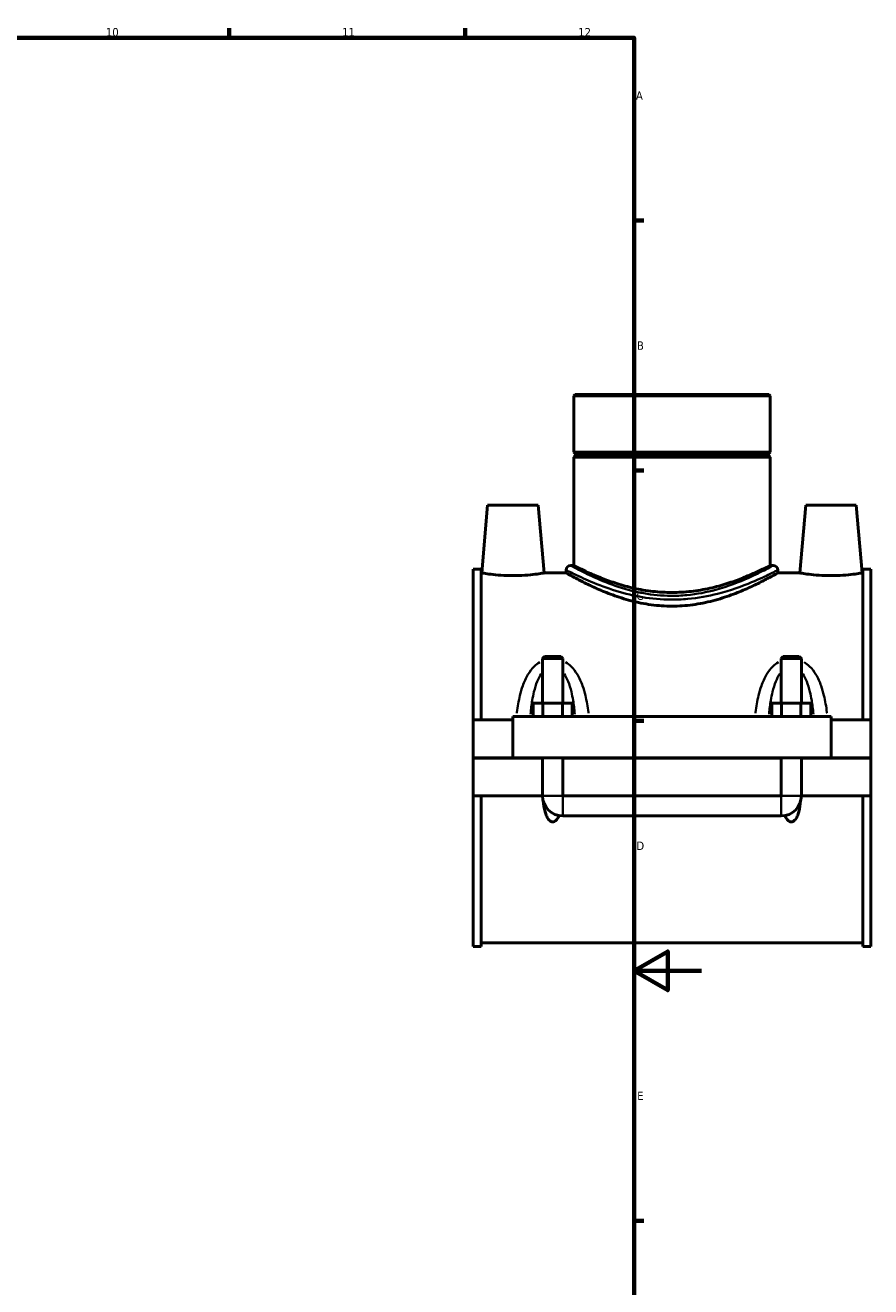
# Model space of a CAD drawing. Header units: millimetres. Extents: x 0 to 1042, y -188 to 1281.
# Tile 6 of 8: x 640 to 891, y 203 to 578. Entities that reach past the tile are written whole.
import ezdxf

# ---------------------------------------------------------------- set-up
doc = ezdxf.new("R2010")
doc.units = ezdxf.units.MM
for name, color, linetype, lineweight in [('Border (ISO)', 7, 'Continuous', 70), ('Visible (ISO)', 7, 'Continuous', 50), ('Visible Narrow (ISO)', 7, 'Continuous', 35)]:
    doc.layers.add(name, color=color, linetype=linetype, lineweight=lineweight)
doc.styles.add('Note Text (ISO)', font='tahoma.ttf')

# ---------------------------------------------------------------- blocks, each defined once
blk = doc.blocks.new('Borders Default Border')
at = {"layer": 'Border (ISO)'}
for p, q in [((700.83, 574), (700.83, 576.9)), ((770.92, 574), (770.92, 576.9)), ((821, 519.75), (823.9, 519.75)), ((821, 445.5), (823.9, 445.5)), ((821, 371.25), (823.9, 371.25)), ((821, 222.75), (823.9, 222.75))]:
    blk.add_line(p, q, dxfattribs=at)
at = {"layer": 'Border (ISO)', "flags": 128}
for points in [[(20, 20), (20, 574), (821, 574), (821, 20), (20, 20)], [(841, 297), (821, 297), (831, 302.77), (831, 291.23), (821, 297)]]:
    blk.add_lwpolyline(points, dxfattribs=at)
at = {"layer": 'Border (ISO)', "color": 232, "true_color": 0xca0064, "char_height": 2.5, "attachment_point": 7, "style": 'Note Text (ISO)'}
for s, insert in [('10', (664.29, 574.35)), ('11', (734.37, 574.4)), ('12', (804.46, 574.4)), ('A', (821.59, 555.62)), ('B', (821.89, 481.37)), ('C', (821.73, 407.08)), ('D', (821.73, 332.88)), ('E', (821.94, 258.63))]:
    blk.add_mtext(s, dxfattribs=dict(at, insert=insert))

msp = doc.modelspace()

# ---------------------------------------------------------------- linework, layer by layer
at = {"layer": 'Visible (ISO)'}
for p, q in [((803.555, 468.126), (803.107, 467.678)), ((861.405, 467.678), (803.107, 467.678)), ((803.107, 467.678), (803.107, 450.96)), ((803.555, 468.126), (860.957, 468.126)), ((860.957, 468.126), (861.405, 467.678)), ((861.405, 467.678), (861.405, 450.96)), ((803.107, 450.96), (861.405, 450.96)), ((803.607, 450.46), (803.107, 450.96)), ((803.607, 449.96), (803.107, 449.46)), ((861.405, 449.46), (803.107, 449.46)), ((803.107, 449.46), (803.107, 417.322)), ((803.607, 450.46), (860.905, 450.46)), ((803.607, 450.46), (803.607, 449.96)), ((860.905, 449.96), (803.607, 449.96)), ((860.905, 450.46), (861.405, 450.96)), ((860.905, 450.46), (860.905, 449.96)), ((860.905, 449.96), (861.405, 449.46)), ((861.405, 449.46), (861.405, 417.322)), ((777.556, 435.226), (775.797, 415.126)), ((777.556, 435.226), (792.556, 435.226)), ((792.556, 435.226), (794.314, 415.126)), ((871.956, 435.226), (870.197, 415.126)), ((886.956, 435.226), (871.956, 435.226)), ((886.956, 435.226), (888.714, 415.126)), ((773.256, 371.476), (773.256, 416.224)), ((775.616, 416.224), (773.256, 416.224)), ((775.616, 416.224), (775.616, 371.476)), ((800.864, 415.977), (800.864, 415.126)), ((803.107, 417.322), (802.21, 417.322)), ((862.302, 417.322), (861.405, 417.322)), ((863.647, 415.977), (863.647, 415.126)), ((888.896, 416.224), (888.896, 371.476)), ((891.256, 416.224), (888.896, 416.224)), ((891.256, 371.476), (891.256, 416.224)), ((775.616, 415.126), (775.797, 415.126)), ((794.314, 415.126), (800.864, 415.126)), ((863.647, 415.126), (870.197, 415.126)), ((888.714, 415.126), (888.896, 415.126)), ((794.456, 390.276), (793.856, 389.676)), ((793.856, 389.676), (799.856, 389.676)), ((793.856, 389.676), (793.856, 376.476)), ((799.256, 390.276), (794.456, 390.276)), ((799.256, 390.276), (799.856, 389.676)), ((799.856, 389.676), (799.856, 376.476)), ((865.256, 390.276), (864.656, 389.676)), ((864.656, 389.676), (870.656, 389.676)), ((864.656, 376.476), (864.656, 389.676)), ((870.056, 390.276), (865.256, 390.276)), ((870.056, 390.276), (870.656, 389.676)), ((870.656, 376.476), (870.656, 389.676)), ((791.082, 372.476), (791.082, 376.476)), ((793.969, 376.476), (791.082, 376.476)), ((793.969, 372.476), (793.969, 376.476)), ((799.743, 376.476), (793.969, 376.476)), ((799.743, 372.476), (799.743, 376.476)), ((802.629, 376.476), (799.743, 376.476)), ((802.629, 372.476), (802.629, 376.476)), ((861.882, 372.476), (861.882, 376.476)), ((864.769, 376.476), (861.882, 376.476)), ((864.769, 372.476), (864.769, 376.476)), ((870.543, 376.476), (864.769, 376.476)), ((870.543, 372.476), (870.543, 376.476)), ((873.429, 376.476), (870.543, 376.476)), ((873.429, 372.476), (873.429, 376.476)), ((773.256, 371.476), (785.056, 371.476)), ((773.256, 360.276), (773.256, 371.476)), ((785.056, 372.476), (785.056, 360.276)), ((785.056, 372.476), (879.456, 372.476)), ((879.456, 360.276), (879.456, 372.476)), ((879.456, 371.476), (891.256, 371.476)), ((891.256, 371.476), (891.256, 360.276)), ((773.256, 360.276), (785.056, 360.276)), ((773.256, 348.976), (773.256, 360.176)), ((793.856, 360.176), (773.256, 360.176)), ((785.056, 360.276), (879.456, 360.276)), ((793.856, 360.276), (793.856, 360.176)), ((793.856, 348.976), (793.856, 360.176)), ((799.856, 360.276), (799.856, 360.176)), ((799.856, 360.176), (799.856, 348.976)), ((864.656, 360.176), (799.856, 360.176)), ((864.656, 360.176), (864.656, 360.276)), ((864.656, 348.976), (864.656, 360.176)), ((870.656, 360.176), (870.656, 360.276)), ((870.656, 360.176), (870.656, 348.976)), ((891.256, 360.176), (870.656, 360.176)), ((879.456, 360.276), (891.256, 360.276)), ((891.256, 360.176), (891.256, 348.976)), ((773.256, 304.228), (773.256, 348.976)), ((773.256, 348.976), (793.856, 348.976)), ((775.616, 348.976), (775.616, 304.228)), ((799.856, 348.976), (864.656, 348.976)), ((870.656, 348.976), (891.256, 348.976)), ((888.896, 348.976), (888.896, 304.228)), ((891.256, 304.228), (891.256, 348.976)), ((799.856, 342.976), (864.656, 342.976)), ((775.616, 304.228), (773.256, 304.228)), ((775.616, 305.326), (888.896, 305.326)), ((891.256, 304.228), (888.896, 304.228))]:
    msp.add_line(p, q, dxfattribs=at)
for centre, radius, start, end in [((802.21, 415.977), 1.345, 90, 180), ((862.302, 415.977), 1.345, 0, 90), ((799.856, 348.976), 6, 180, 270), ((864.656, 348.976), 6, 270, 0)]:
    msp.add_arc(centre, radius, start, end, dxfattribs=at)
for points, knots in [([(832.256, 409.321), (830.384, 409.321), (828.462, 409.431), (824.667, 409.868), (822.792, 410.194), (819.216, 410.993), (817.511, 411.466), (814.363, 412.458), (812.921, 412.978), (810.371, 413.965), (809.171, 414.469), (807.043, 415.409), (806.115, 415.843), (804.616, 416.563), (804.044, 416.849), (803.289, 417.229), (803.107, 417.322), (803.107, 417.322)], [0, 0, 0, 0, 0.5616321, 0.5616321, 1.1232642, 1.1232642, 1.6848964, 1.6848964, 2.2465285, 2.2465285, 2.806476, 2.806476, 3.3664236, 3.3664236, 3.9263711, 3.9263711, 4.4863186, 4.4863186, 4.4863186, 4.4863186]), ([(861.405, 417.322), (861.405, 417.322), (861.223, 417.229), (860.468, 416.849), (859.896, 416.563), (858.397, 415.843), (857.469, 415.409), (855.341, 414.469), (854.141, 413.965), (851.591, 412.978), (850.149, 412.458), (847.001, 411.466), (845.296, 410.993), (841.72, 410.194), (839.845, 409.868), (836.049, 409.431), (834.128, 409.321), (832.256, 409.321)], [13.4589559, 13.4589559, 13.4589559, 13.4589559, 14.0189035, 14.0189035, 14.578851, 14.578851, 15.1387986, 15.1387986, 15.6987461, 15.6987461, 16.2603782, 16.2603782, 16.8220103, 16.8220103, 17.3836425, 17.3836425, 17.9452746, 17.9452746, 17.9452746, 17.9452746]), ([(794.314, 415.126), (794.314, 415.126), (794.083, 415.085), (793.144, 414.936), (792.436, 414.83), (790.798, 414.63), (789.758, 414.523), (787.472, 414.371), (786.226, 414.328), (783.886, 414.328), (782.64, 414.371), (780.354, 414.523), (779.314, 414.63), (777.676, 414.83), (776.968, 414.936), (776.029, 415.085), (775.797, 415.126), (775.797, 415.126)], [1.403232, 1.403232, 1.403232, 1.403232, 1.7537276, 1.7537276, 2.1042233, 2.1042233, 2.4553436, 2.4553436, 2.8064639, 2.8064639, 3.1575842, 3.1575842, 3.5087045, 3.5087045, 3.8592002, 3.8592002, 4.2096959, 4.2096959, 4.2096959, 4.2096959]), ([(863.647, 415.126), (863.647, 415.126), (863.449, 415.012), (862.631, 414.55), (862.011, 414.203), (860.393, 413.329), (859.394, 412.801), (857.106, 411.657), (855.817, 411.042), (853.082, 409.833), (851.534, 409.193), (848.156, 407.964), (846.325, 407.376), (842.48, 406.375), (840.462, 405.963), (836.366, 405.408), (834.287, 405.266), (830.225, 405.266), (828.146, 405.408), (824.05, 405.963), (822.032, 406.375), (818.187, 407.376), (816.356, 407.964), (812.977, 409.193), (811.43, 409.833), (808.695, 411.042), (807.406, 411.657), (805.118, 412.801), (804.118, 413.329), (802.501, 414.203), (801.881, 414.55), (801.063, 415.012), (800.864, 415.126), (800.864, 415.126)], [4.8628127, 4.8628127, 4.8628127, 4.8628127, 5.4691083, 5.4691083, 6.0754038, 6.0754038, 6.6816994, 6.6816994, 7.2879949, 7.2879949, 7.8974025, 7.8974025, 8.5068102, 8.5068102, 9.1162178, 9.1162178, 9.7256254, 9.7256254, 10.335033, 10.335033, 10.9444407, 10.9444407, 11.5538483, 11.5538483, 12.1632559, 12.1632559, 12.7695515, 12.7695515, 13.375847, 13.375847, 13.9821426, 13.9821426, 14.5884381, 14.5884381, 14.5884381, 14.5884381]), ([(888.714, 415.126), (888.714, 415.126), (888.483, 415.085), (887.544, 414.936), (886.836, 414.83), (885.198, 414.63), (884.158, 414.523), (881.872, 414.371), (880.626, 414.328), (879.456, 414.328), (878.286, 414.328), (877.04, 414.371), (874.754, 414.523), (873.714, 414.63), (872.076, 414.83), (871.368, 414.936), (870.429, 415.085), (870.197, 415.126), (870.197, 415.126)], [4.2096959, 4.2096959, 4.2096959, 4.2096959, 4.5601915, 4.5601915, 4.9106872, 4.9106872, 5.2618075, 5.2618075, 5.6129278, 5.6129278, 5.6129278, 5.9640481, 5.9640481, 6.3151685, 6.3151685, 6.6656641, 6.6656641, 7.0161598, 7.0161598, 7.0161598, 7.0161598]), ([(798.727, 343.084), (798.698, 343.013), (798.668, 342.943), (798.434, 342.427), (798.188, 342.006), (797.732, 341.555), (797.577, 341.431), (797.232, 341.256), (797.042, 341.206), (796.67, 341.206), (796.48, 341.256), (796.135, 341.431), (795.979, 341.555), (795.524, 342.006), (795.277, 342.427), (794.873, 343.321), (794.72, 343.796), (794.337, 345.227), (794.181, 346.279), (794.076, 347.367)], [1.5438684, 1.5438684, 1.5438684, 1.5438684, 1.56597824, 1.56597824, 1.70851499, 1.70851499, 1.76420502, 1.76420502, 1.81989506, 1.81989506, 1.8755851, 1.8755851, 1.93127513, 1.93127513, 2.07381188, 2.07381188, 2.21634863, 2.21634863, 2.53705378, 2.53705378, 2.53705378, 2.53705378]), ([(870.436, 347.367), (870.331, 346.279), (870.175, 345.227), (869.792, 343.796), (869.638, 343.321), (869.234, 342.427), (868.988, 342.006), (868.532, 341.555), (868.377, 341.431), (868.032, 341.256), (867.842, 341.206), (867.47, 341.206), (867.28, 341.256), (866.935, 341.431), (866.779, 341.555), (866.324, 342.006), (866.077, 342.427), (865.844, 342.943), (865.814, 343.013), (865.785, 343.084)], [1.10273634, 1.10273634, 1.10273634, 1.10273634, 1.42344148, 1.42344148, 1.56597824, 1.56597824, 1.70851499, 1.70851499, 1.76420502, 1.76420502, 1.81989506, 1.81989506, 1.8755851, 1.8755851, 1.93127513, 1.93127513, 2.07381188, 2.07381188, 2.09592172, 2.09592172, 2.09592172, 2.09592172])]:
    msp.add_open_spline(points, degree=3, knots=knots, dxfattribs=at)
at = {"layer": 'Visible Narrow (ISO)'}
for p, q in [((793.893, 348.976), (799.819, 348.976)), ((799.856, 343.013), (799.856, 348.939)), ((864.656, 343.013), (864.656, 348.939)), ((870.619, 348.976), (864.693, 348.976))]:
    msp.add_line(p, q, dxfattribs=at)
for points, knots in [([(801.266, 415.771), (801.293, 415.757), (801.321, 415.743), (802.019, 415.387), (803.375, 414.696), (807.027, 413.012), (809.231, 412.052), (814.175, 410.231), (816.87, 409.367), (821.006, 408.393), (822.252, 408.139), (826.235, 407.471), (829.082, 407.206), (833.591, 407.178), (835.245, 407.249), (840.001, 407.676), (843.024, 408.237), (849.685, 409.934), (853.11, 411.197), (858.178, 413.303), (860.036, 414.182), (862.231, 415.253), (862.867, 415.576), (863.244, 415.769)], [-23.7689033, -23.7689033, -23.7689033, -23.7689033, -23.7205101, -23.7205101, -22.6119283, -22.6119283, -21.5946478, -21.5946478, -20.648974, -20.648974, -20.2594634, -20.2594634, -19.4337901, -19.4337901, -18.9561415, -18.9561415, -18.0381465, -18.0381465, -16.7609217, -16.7609217, -15.7218188, -15.7218188, -15.0374604, -15.0374604, -15.0374604, -15.0374604]), ([(861.916, 417.109), (861.555, 416.911), (860.946, 416.581), (858.845, 415.484), (857.067, 414.584), (852.217, 412.427), (848.938, 411.134), (842.562, 409.395), (839.669, 408.821), (835.117, 408.384), (833.534, 408.311), (829.218, 408.34), (826.493, 408.611), (822.681, 409.295), (821.488, 409.556), (817.53, 410.553), (814.95, 411.437), (810.218, 413.303), (808.108, 414.286), (804.613, 416.011), (803.315, 416.718), (802.647, 417.082), (802.62, 417.097), (802.595, 417.111)], [15.0374604, 15.0374604, 15.0374604, 15.0374604, 15.7218188, 15.7218188, 16.7609217, 16.7609217, 18.0381465, 18.0381465, 18.9561415, 18.9561415, 19.4337901, 19.4337901, 20.2594634, 20.2594634, 20.648974, 20.648974, 21.5946478, 21.5946478, 22.6119283, 22.6119283, 23.7205101, 23.7205101, 23.7689033, 23.7689033, 23.7689033, 23.7689033]), ([(793.032, 388.639), (792.44, 388.28), (791.898, 387.85), (790.674, 386.655), (790.053, 385.832), (788.9, 383.908), (788.399, 382.784), (787.657, 380.685), (787.382, 379.725), (786.758, 377.114), (786.479, 375.426), (786.256, 373.63), (786.247, 373.553), (786.237, 373.475)], [-2.2622045, -2.2622045, -2.2622045, -2.2622045, -2.0504617, -2.0504617, -1.7348006, -1.7348006, -1.3635954, -1.3635954, -1.0685156, -1.0685156, -0.5763797, -0.5763797, -0.5541496, -0.5541496, -0.5541496, -0.5541496]), ([(807.475, 373.475), (807.465, 373.553), (807.456, 373.63), (807.233, 375.426), (806.954, 377.114), (806.329, 379.725), (806.055, 380.685), (805.312, 382.784), (804.812, 383.908), (803.659, 385.832), (803.038, 386.655), (801.814, 387.85), (801.271, 388.28), (800.68, 388.639)], [-4.7823466, -4.7823466, -4.7823466, -4.7823466, -4.7601165, -4.7601165, -4.2679806, -4.2679806, -3.9729008, -3.9729008, -3.6016956, -3.6016956, -3.2860345, -3.2860345, -3.0742917, -3.0742917, -3.0742917, -3.0742917]), ([(863.832, 388.639), (863.24, 388.28), (862.698, 387.85), (861.474, 386.655), (860.853, 385.832), (859.7, 383.908), (859.199, 382.784), (858.457, 380.685), (858.182, 379.725), (857.558, 377.114), (857.279, 375.426), (857.056, 373.63), (857.047, 373.553), (857.037, 373.475)], [-2.2622045, -2.2622045, -2.2622045, -2.2622045, -2.0504617, -2.0504617, -1.7348006, -1.7348006, -1.3635954, -1.3635954, -1.0685154, -1.0685154, -0.5763793, -0.5763793, -0.5541496, -0.5541496, -0.5541496, -0.5541496]), ([(878.275, 373.475), (878.265, 373.553), (878.256, 373.63), (878.033, 375.426), (877.754, 377.114), (877.129, 379.725), (876.855, 380.685), (876.112, 382.784), (875.612, 383.908), (874.459, 385.832), (873.838, 386.655), (872.614, 387.85), (872.071, 388.28), (871.48, 388.639)], [-4.7823466, -4.7823466, -4.7823466, -4.7823466, -4.7601169, -4.7601169, -4.2679808, -4.2679808, -3.9729008, -3.9729008, -3.6016956, -3.6016956, -3.2860345, -3.2860345, -3.0742917, -3.0742917, -3.0742917, -3.0742917]), ([(790.293, 373.233), (790.418, 374.593), (790.577, 375.93), (790.935, 378.127), (791.106, 379.008), (791.571, 380.935), (791.883, 381.967), (792.604, 383.733), (792.992, 384.489), (793.465, 385.167), (793.481, 385.189), (793.496, 385.211)], [0.6420663, 0.6420663, 0.6420663, 0.6420663, 1.0685156, 1.0685156, 1.3635954, 1.3635954, 1.7348006, 1.7348006, 2.0504617, 2.0504617, 2.0610774, 2.0610774, 2.0610774, 2.0610774]), ([(800.216, 385.211), (800.231, 385.189), (800.247, 385.167), (800.72, 384.489), (801.108, 383.733), (801.829, 381.967), (802.141, 380.935), (802.605, 379.008), (802.777, 378.127), (803.134, 375.93), (803.294, 374.593), (803.419, 373.233)], [3.2754188, 3.2754188, 3.2754188, 3.2754188, 3.2860345, 3.2860345, 3.6016956, 3.6016956, 3.9729008, 3.9729008, 4.2679806, 4.2679806, 4.6944299, 4.6944299, 4.6944299, 4.6944299]), ([(861.093, 373.233), (861.218, 374.593), (861.377, 375.93), (861.735, 378.127), (861.906, 379.008), (862.371, 380.935), (862.683, 381.967), (863.404, 383.733), (863.792, 384.489), (864.265, 385.167), (864.281, 385.189), (864.296, 385.211)], [0.6420663, 0.6420663, 0.6420663, 0.6420663, 1.0685154, 1.0685154, 1.3635954, 1.3635954, 1.7348006, 1.7348006, 2.0504617, 2.0504617, 2.0610774, 2.0610774, 2.0610774, 2.0610774]), ([(871.016, 385.211), (871.031, 385.189), (871.047, 385.167), (871.52, 384.489), (871.908, 383.733), (872.629, 381.967), (872.941, 380.935), (873.405, 379.008), (873.577, 378.127), (873.934, 375.93), (874.094, 374.593), (874.219, 373.233)], [3.2754188, 3.2754188, 3.2754188, 3.2754188, 3.2860345, 3.2860345, 3.6016956, 3.6016956, 3.9729008, 3.9729008, 4.2679808, 4.2679808, 4.69443, 4.69443, 4.69443, 4.69443])]:
    msp.add_open_spline(points, degree=3, knots=knots, dxfattribs=at)

# ---------------------------------------------------------------- block references
msp.add_blockref('Borders Default Border', (0, 0))

doc.saveas('drawing.dxf')
